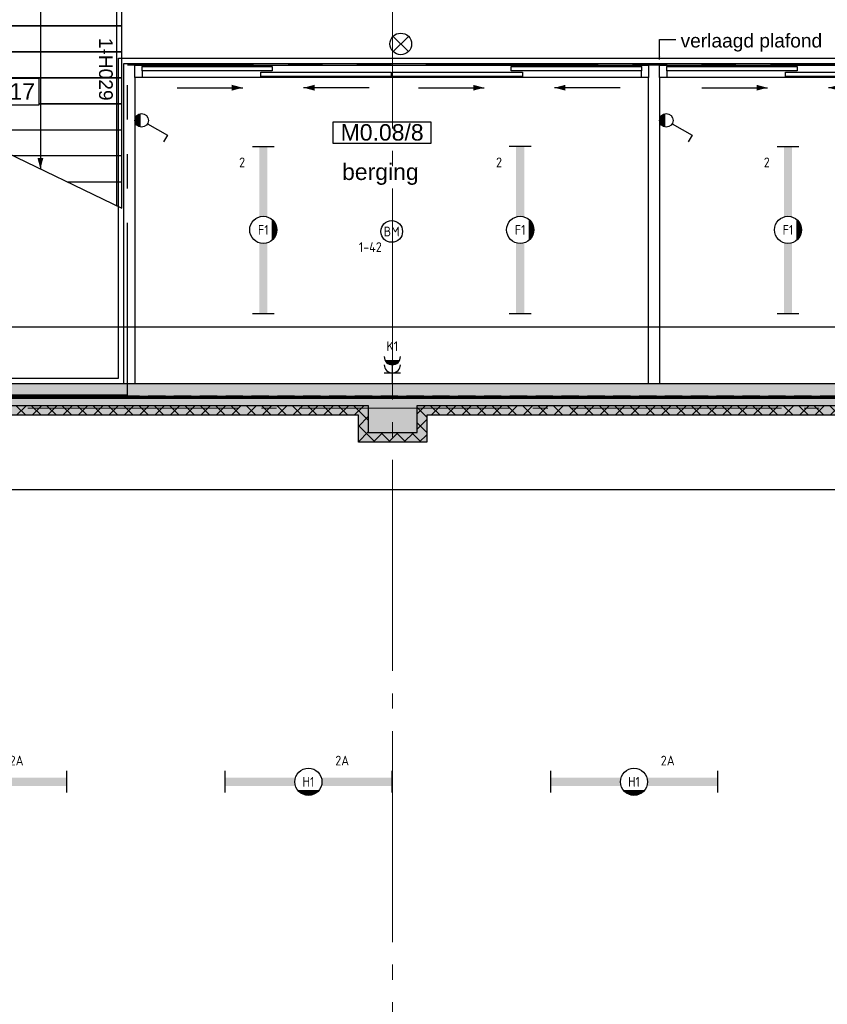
# Model space of a CAD drawing. Header units: millimetres. Extents: x -38031 to 123247, y -16330 to 129979.
# Tile 230 of 235: x 88424 to 95866, y 40900 to 49975. Entities that reach past the tile are written whole.
import ezdxf
from ezdxf.enums import TextEntityAlignment as Align

# ---------------------------------------------------------------- set-up
doc = ezdxf.new("R2010")
doc.units = ezdxf.units.MM
doc.header["$LTSCALE"] = 50
for name, pattern in [('HIDDEN', [9.525, 6.35, -3.175]), ('HIDDEN2', [4.7625, 3.175, -1.5875]), ('PHANTOM', [63.5, 31.75, -6.35, 6.35, -6.35, 6.35, -6.35]), ('STYLE_11', [5, 3.888855, -0.416718, 0.277786, -0.416641])]:
    doc.linetypes.add(name, pattern=pattern)
for name, color, linetype in [('AB$1A---_ATTRIB025', 8, 'Continuous'), ('AB$1A---_ATTRIB035', 8, 'Continuous'), ('AB$1A---_ATTRIB100', 8, 'Continuous'), ('AL$1A---_ALGEMEEN', 8, 'Continuous'), ('AM$1A---_ARCERING', 8, 'Continuous'), ('AT$1A---_TEKST100', 8, 'Continuous'), ('BOUWKUNDIG', 8, 'Continuous'), ('brandscheiding', 5, 'HIDDEN'), ('EB6511--_ATTRIB', 2, 'Continuous'), ('EL6121--', 3, 'Continuous'), ('EL6222--', 3, 'Continuous'), ('EL6311--', 3, 'Continuous'), ('EL6511--', 3, 'Continuous'), ('Kastenscheiding', 4, 'PHANTOM'), ('versterkte strook', 7, 'Continuous')]:
    doc.layers.add(name, color=color, linetype=linetype)
doc.layers.add('stramien', color=1, linetype='STYLE_11', lineweight=15)
doc.styles.add('Arial', font='ARIAL.TTF')
doc.styles.add('BURO-018', font='iso.shx', dxfattribs={"height": 90})
doc.styles.add('NORATT', font='iso.shx')
doc.styles.get("Standard").update_dxf_attribs({"font": 'iso.shx'})

# ---------------------------------------------------------------- blocks, each defined once
blk = doc.blocks.new('1115B6WD')
at = {"color": 0, "linetype": 'Continuous'}
for p, q in [((1.88, -1.65), (-1.88, -1.65)), ((1.68, -1.85), (-1.68, -1.85)), ((1.43, -2.05), (-1.43, -2.05)), ((1.09, -2.25), (-1.09, -2.25)), ((0.5, -2.45), (-0.5, -2.45))]:
    blk.add_line(p, q, dxfattribs=at)
blk = doc.blocks.new('1115B61540-WD2')
at = {"color": 0}
for p, q in [((-15.4, 2), (-15.4, -2)), ((15.4, 2), (15.4, -2))]:
    blk.add_line(p, q, dxfattribs=at)
at = {"color": 0, "linetype": 'Continuous'}
blk.add_circle((0, 0), 2.5, dxfattribs=at)
at = {"color": 0}
for points in [[(-2.5, 0.75), (-15.4, 0.75), (-2.5, -0.75), (-15.4, -0.75)], [(2.5, 0.75), (15.4, 0.75), (2.5, -0.75), (15.4, -0.75)]]:
    blk.add_solid(points, dxfattribs=at)
at = {"color": 0, "zscale": 100}
blk.add_blockref('1115B6WD', (0, 0), dxfattribs=at)
at = {"color": 0, "linetype": 'Continuous', "style": 'BURO-018'}
for tag, p in [('E_GKAST', (0, 8)), ('E_GROEP', (0, 5)), ('E_SGROEP', (4.5, 5)), ('E_ARMCODE', (0, 0)), ('E_SLET', (4.5, -3))]:
    blk.add_attdef(tag, text='', height=1.8, dxfattribs=at).set_placement(p, align=Align.MIDDLE)
blk = doc.blocks.new('1114A1WD')
at = {"color": 0, "linetype": 'Continuous'}
for p, q in [((1.22, 2), (-1.22, 2)), ((1.17, 1.8), (-1.17, 1.8)), ((1.07, 1.6), (-1.07, 1.6)), ((0.92, 1.4), (-0.92, 1.4)), ((0.68, 1.2), (-0.68, 1.2))]:
    blk.add_line(p, q, dxfattribs=at)
blk = doc.blocks.new('1114A1-WD3')
at = {"color": 0, "linetype": 'Continuous'}
for p, q in [((0.62, 3.33), (2.74, 7)), ((2.74, 7), (3.95, 6.3))]:
    blk.add_line(p, q, dxfattribs=at)
blk.add_circle((0, 2.25), 1.25, dxfattribs=at)
at = {"color": 0, "zscale": 100}
blk.add_blockref('1114A1WD', (0, 0), dxfattribs=at)
at = {"color": 0, "linetype": 'Continuous', "style": 'BURO-018'}
for tag, p in [('E_SLET1', (3.36, 9)), ('E_GROEP', (0, 0)), ('E_GKAST', (0, 0))]:
    blk.add_attdef(tag, text='', height=1.8, dxfattribs=at).set_placement(p, align=Align.MIDDLE)
at = {"color": 0, "linetype": 'Continuous', "style": 'BURO-018', "flags": 1}
for tag in ['E_MATCODE', 'E_SGROEP']:
    blk.add_attdef(tag, text='', height=1.8, dxfattribs=at).set_placement((0, 0), align=Align.MIDDLE)
blk = doc.blocks.new('111304AW')
at = {"color": 0, "linetype": 'Continuous'}
for p, q in [((1.3, 5.25), (-1.3, 5.25)), ((1.16, 5.05), (-1.16, 5.05)), ((0.96, 4.85), (-0.96, 4.85)), ((0.65, 4.65), (-0.65, 4.65)), ((0, 1), (0, 4.5)), ((-1.5, 3), (1.5, 3))]:
    blk.add_line(p, q, dxfattribs=at)
for centre in [(0, 6), (0, 4.5)]:
    blk.add_arc(centre, 1.5, 180, 0, dxfattribs=at)
at = {"color": 0, "linetype": 'Continuous', "style": 'BURO-018'}
for tag, p in [('E_GKAST', (0, 11.5)), ('E_GROEP', (0, 8.5)), ('E_SGROEP', (4.5, 8.5))]:
    blk.add_attdef(tag, text='', height=1.8, dxfattribs=at).set_placement(p, align=Align.MIDDLE)
at = {"color": 0, "linetype": 'Continuous', "style": 'BURO-018', "flags": 1}
for tag, p in [('E_VERMCODE', (13, 8.5)), ('E_MATCODE', (0, 0))]:
    blk.add_attdef(tag, text='', height=1.8, dxfattribs=at).set_placement(p, align=Align.MIDDLE)
blk = doc.blocks.new('E00123')
at = {"color": 0, "linetype": 'Continuous'}
blk.add_circle((0, 0), 2, dxfattribs=at)
at = {"color": 0, "linetype": 'Continuous', "style": 'BURO-018'}
for tag, p in [('E_TEXT1', (0, 4.5)), ('E_TEXT2', (0, 0))]:
    blk.add_attdef(tag, text='', height=1.8, dxfattribs=at).set_placement(p, align=Align.MIDDLE)
at = {"color": 0, "linetype": 'Continuous', "style": 'BURO-018', "flags": 1}
blk.add_attdef('E_MATCODE', (0, 0), '', height=1.8, dxfattribs=at)
blk = doc.blocks.new('txt 1_100 verlaagd plafond')
at = {"layer": 'AL$1A---_ALGEMEEN', "color": 0}
for p, q in [((-1830, 0), (-1830, 182.6)), ((-1830, 182.6), (-1680, 182.6))]:
    blk.add_line(p, q, dxfattribs=at)
blk.add_solid([(-1830, 0), (-1836.7, 25), (-1823.3, 25)], dxfattribs=at)
at = {"layer": 'AT$1A---_TEKST100', "insert": (-983.5, 235.8), "char_height": 126.27, "attachment_point": 2, "line_spacing_factor": 0.967741, "style": 'Arial'}
blk.add_mtext('{\\C256;\\lverlaagd plafond}', dxfattribs=at)
blk = doc.blocks.new('Group-18')
at = {"layer": 'AL$1A---_ALGEMEEN', "color": 0}
blk.add_lwpolyline([(18569, 14159.8), (22210, 14184.7), (22210, 18095), (32974, 18095), (32974, 21045), (41833, 21045.2), (41833, 30015), (30374, 30015), (30374, 26070), (20463.1, 26070), (20463.1, 18095), (20774, 18095), (20774, 17545), (18570, 17544.8), (18569, 14159.8)], dxfattribs=at)
blk.add_blockref('txt 1_100 verlaagd plafond', (39789, 21034.8), dxfattribs=at)
blk = doc.blocks.new('trapcode')
at = {"layer": 'AL$1A---_ALGEMEEN', "color": 0, "flags": 1}
for tag, p in [('peil', (-250, -386)), ('onderdeel', (-250, -658.7))]:
    blk.add_attdef(tag, p, '', height=151.5, dxfattribs=at)
at = {"color": 0}
blk.add_wipeout([(-250, 136.8), (250, 136.8), (250, -113.2), (-250, -113.2)], dxfattribs=at).dxf.layer = 'AL$1A---_ALGEMEEN'
at = {"layer": 'AL$1A---_ALGEMEEN', "color": 0}
blk.add_lwpolyline([(-250, 136.8), (250, 136.8), (250, -113.2), (-250, -113.2)], close=True, dxfattribs=at)
at = {"layer": 'AL$1A---_ALGEMEEN', "color": 0, "style": 'Arial'}
blk.add_attdef('ruimtenummer', text='', height=151.5, dxfattribs=at).set_placement((1.7, 90.8), align=Align.TOP_CENTER)
blk = doc.blocks.new('Group-52')
at = {"layer": 'AL$1A---_ALGEMEEN', "color": 0}
blk.add_line((31504.1, 20384.5), (33004.1, 19664.5), dxfattribs=at)
for points in [[(31504.1, 21344.5), (33004.1, 21344.5), (33004.1, 21584.5), (31504.1, 21584.5)], [(31504.1, 21584.5), (31554.1, 21584.5), (31554.1, 20360.5), (31504.1, 20384.5)], [(32954.1, 21584.5), (32954.1, 19688.5), (33004.1, 19664.5), (33004.1, 21584.5)], [(31504.1, 21104.5), (33004.1, 21104.5), (33004.1, 21344.5), (31504.1, 21344.5)], [(31504.1, 20624.5), (33004.1, 20624.5), (33004.1, 20864.5), (31504.1, 20864.5)], [(31504.1, 20384.5), (33004.1, 20384.5), (33004.1, 20624.5), (31504.1, 20624.5)]]:
    blk.add_lwpolyline(points, close=True, dxfattribs=at)
blk.add_lwpolyline([(32504.1, 19904.5), (33004.1, 19904.5), (33004.1, 20144.5), (32004.1, 20144.5)], dxfattribs=at)
blk.add_solid([(32254.1, 20024.5), (32227.3, 20124.5), (32280.9, 20124.5)], dxfattribs=at)
ref = blk.add_blockref('trapcode', (31990.9, 20724.4), dxfattribs=at)
ref.add_attrib('ruimtenummer', 'T.17', dxfattribs={"layer": 'AB$1A---_ATTRIB100', "height": 151.52, "style": 'Arial'}).set_placement((31992.6, 20815.2), align=Align.TOP_CENTER)
blk.add_line((32254.1, 21584.5), (32254.1, 20024.5), dxfattribs=at)
blk.add_lwpolyline([(31504.1, 20864.5), (33004.1, 20864.5), (33004.1, 21104.5), (31504.1, 21104.5)], close=True, dxfattribs=at)
blk = doc.blocks.new('tekst 12 pts')
at = {"layer": 'AL$1A---_ALGEMEEN', "color": 0, "style": 'Arial'}
blk.add_attdef('naam_ruimte', text='', height=151.5, dxfattribs=at).set_placement((0, -41.1), align=Align.TOP_CENTER)
at = {"layer": 'AL$1A---_ALGEMEEN', "color": 0, "flags": 1}
for tag, p in [('oppervlakte', (-264.6, -1003)), ('stramiennummer', (-264.6, -1275.7))]:
    blk.add_attdef(tag, p, '', height=151.5, dxfattribs=at)
blk = doc.blocks.new('32x_hout-mk 832-p')
at = {"layer": 'AL$1A---_ALGEMEEN', "color": 0}
for p, q in [((4709.5, -100), (4709.5, 0)), ((390.1, -206.8), (994.1, -206.8)), ((2160, -206.8), (1556, -206.8)), ((2614, -206.8), (3218, -206.8)), ((4472.1, -206.8), (3868, -206.8))]:
    blk.add_line(p, q, dxfattribs=at)
blk.add_lwpolyline([(0, 0), (4735, 0), (4735, -114), (0, -114)], close=True, dxfattribs=at)
for points in [[(994.1, -206.8), (894.1, -233.6), (894.1, -180)], [(1556, -206.8), (1656, -180), (1656, -233.6)], [(3218, -206.8), (3118, -233.6), (3118, -180)], [(3868, -206.8), (3968, -180), (3968, -233.6)]]:
    blk.add_solid(points, dxfattribs=at)
at = {"color": 0}
for points in [[(0, 0), (67, 0), (67, -114), (0, -114)], [(4668, 0), (4735, 0), (4735, -114), (4668, -114)], [(2372.5, -64), (3572.5, -64), (3572.5, -104), (2372.5, -104)]]:
    blk.add_wipeout(points, dxfattribs=at).dxf.layer = 'AL$1A---_ALGEMEEN'
at = {"layer": 'AL$1A---_ALGEMEEN', "color": 0}
for points in [[(0, 0), (67, 0), (67, -114), (0, -114)], [(4668, 0), (4735, 0), (4735, -114), (4668, -114)], [(2372.5, -64), (3572.5, -64), (3572.5, -104), (2372.5, -104)]]:
    blk.add_lwpolyline(points, close=True, dxfattribs=at)
at = {"color": 0}
for points in [[(1162.5, -64), (2362.5, -64), (2362.5, -104), (1162.5, -104)], [(3468, -10), (4668, -10), (4668, -50), (3468, -50)]]:
    blk.add_wipeout(points, dxfattribs=at).dxf.layer = 'AL$1A---_ALGEMEEN'
at = {"layer": 'AL$1A---_ALGEMEEN', "color": 0}
for points in [[(1162.5, -64), (2362.5, -64), (2362.5, -104), (1162.5, -104)], [(3468, -10), (4668, -10), (4668, -50), (3468, -50)]]:
    blk.add_lwpolyline(points, close=True, dxfattribs=at)
at = {"color": 0}
blk.add_wipeout([(67, -10), (1267, -10), (1267, -50), (67, -50)], dxfattribs=at).dxf.layer = 'AL$1A---_ALGEMEEN'
at = {"layer": 'AL$1A---_ALGEMEEN', "color": 0}
blk.add_lwpolyline([(67, -10), (1267, -10), (1267, -50), (67, -50)], close=True, dxfattribs=at)
blk = doc.blocks.new('ruimtenummer')
at = {"layer": 'AL$1A---_ALGEMEEN', "color": 0, "flags": 1}
for tag, p in [('peil', (-450, -397.1)), ('onderdeel', (-450, -669.8))]:
    blk.add_attdef(tag, p, '', height=151.5, dxfattribs=at)
at = {"color": 0}
blk.add_wipeout([(-450, 100), (450, 100), (450, -100), (-450, -100)], dxfattribs=at).dxf.layer = 'AL$1A---_ALGEMEEN'
at = {"layer": 'AL$1A---_ALGEMEEN', "color": 0}
blk.add_lwpolyline([(-450, 100), (450, 100), (450, -100), (-450, -100)], close=True, dxfattribs=at)
at = {"layer": 'AL$1A---_ALGEMEEN', "color": 0, "style": 'Arial'}
blk.add_attdef('ruimtenummer', text='', height=151.5, dxfattribs=at).set_placement((0, 78), align=Align.TOP_CENTER)
blk = doc.blocks.new('hekmerk')
at = {"layer": 'AL$1A---_ALGEMEEN', "color": 0, "style": 'Arial'}
blk.add_attdef('stramiennummer', text='', height=126.3, dxfattribs=at).set_placement((0, 0), align=Align.BOTTOM_CENTER)
blk = doc.blocks.new('200254 W 210 11-06-2007')
at = {"layer": 'AM$1A---_ARCERING', "linetype": 'Continuous', "lineweight": 0}
for points in [[(42422, 21632.4), (42422, 17722.4), (38081, 17722.4), (38081, 17522.4), (42622, 17522.4), (42622, 21432.4), (47937, 21432.4), (47937, 21182.4), (48387, 21182.4), (48387, 21432.4), (55437, 21432.4), (55437, 21182.4), (55887, 21182.4), (55887, 21432.4), (62656, 21432.4), (62656, 21282.4), (63006, 21282.4), (63006, 21632.4)], [(38081, 17522.4), (42622, 17522.4), (42622, 21432.4), (47937, 21432.4), (47937, 21182.4), (48387, 21182.4), (48387, 21432.4), (55437, 21432.4), (55437, 21182.4), (55887, 21182.4), (55887, 21432.4), (62656, 21432.4), (62656, 21282.4), (63006, 21282.4), (63006, 21192.4), (62566, 21192.4), (62566, 21342.4), (55977, 21342.4), (55977, 21092.4), (55347, 21092.4), (55347, 21342.4), (48477, 21342.4), (48477, 21092.4), (47847, 21092.4), (47847, 21342.4), (42712, 21342.4), (42712, 17432.4), (38081, 17432.4)]]:
    blk.add_hatch(color=256, dxfattribs=at).paths.add_polyline_path(points)
at = {"layer": 'AM$1A---_ARCERING', "linetype": 'Continuous', "lineweight": 5}
h = blk.add_hatch(dxfattribs=at)
h.set_pattern_fill('ISOLATIE', color=256, scale=50, style=0, pattern_type=2)
h.set_pattern_definition([(135, (-987936.49, -175784.82), (70.710678, 70.710678), []), (45, (-987637.15, -176084.16), (70.710678, -70.710678), [])])
h.paths.add_polyline_path([(38081, 17522.4), (42622, 17522.4), (42622, 21432.4), (47937, 21432.4), (47937, 21182.4), (48387, 21182.4), (48387, 21432.4), (55437, 21432.4), (55437, 21182.4), (55887, 21182.4), (55887, 21432.4), (62656, 21432.4), (62656, 21282.4), (63006, 21282.4), (63006, 21192.4), (62566, 21192.4), (62566, 21342.4), (55977, 21342.4), (55977, 21092.4), (55347, 21092.4), (55347, 21342.4), (48477, 21342.4), (48477, 21092.4), (47847, 21092.4), (47847, 21342.4), (42712, 21342.4), (42712, 17432.4), (38081, 17432.4)])
at = {"layer": 'AL$1A---_ALGEMEEN'}
for points in [[(58121, 24582.6), (58121, 21632.4), (58021, 21632.4), (58021, 24582.6)], [(42422, 21632.4), (42422, 17722.4), (38081, 17722.4), (38081, 17522.4), (42622, 17522.4), (42622, 21432.4), (47937, 21432.4), (47937, 21182.4), (48387, 21182.4), (48387, 21432.4), (55437, 21432.4), (55437, 21182.4), (55887, 21182.4), (55887, 21432.4), (62656, 21432.4), (62656, 21282.4), (63006, 21282.4), (63006, 21632.4)]]:
    blk.add_lwpolyline(points, close=True, dxfattribs=at)
blk.add_lwpolyline([(48387, 21432.4), (55437, 21432.4), (55437, 21182.4), (55887, 21182.4), (55887, 21432.4), (62656, 21432.4), (62656, 21282.4), (63006, 21282.4), (63006, 21192.4), (62566, 21192.4), (62566, 21342.4), (55977, 21342.4), (55977, 21092.4), (55347, 21092.4), (55347, 21342.4), (48477, 21342.4)], dxfattribs=at)
at = {"layer": 'stramien', "ltscale": 10}
blk.add_line((-37699, 21407.4), (65551.8, 21407.4), dxfattribs=at)
at = {"layer": 'AL$1A---_ALGEMEEN'}
blk.add_blockref('Group-18', (20162, 3587.4), dxfattribs=at)
ref = blk.add_blockref('tekst 12 pts', (55548.8, 23702.8), dxfattribs=at)
ref.add_attrib('naam_ruimte', 'berging', dxfattribs={"layer": 'AB$1A---_ATTRIB035', "height": 151.52, "style": 'Arial'}).set_placement((55548.8, 23661.7), align=Align.TOP_CENTER)
for name, p in [('Group-52', (20162, 3587.4)), ('32x_hout-mk 832-p', (58121, 24567.6))]:
    blk.add_blockref(name, p, dxfattribs=at)
ref = blk.add_blockref('ruimtenummer', (55565.2, 23947), dxfattribs=at)
ref.add_attrib('ruimtenummer', 'M0.08/8', dxfattribs={"layer": 'AB$1A---_ATTRIB035', "height": 151.52, "style": 'Arial'}).set_placement((55565.2, 24025), align=Align.TOP_CENTER)
blk.add_lwpolyline([(53286, 24582.6), (53286, 21632.4), (53186, 21632.4), (53186, 24582.6)], close=True, dxfattribs=at)
ref = blk.add_blockref('hekmerk', (52918.5, 24531.6), dxfattribs=dict(at, rotation=270))
ref.add_attrib('stramiennummer', '1-H029', dxfattribs={"layer": 'AB$1A---_ATTRIB025', "height": 126.27, "rotation": 270, "style": 'Arial'}).set_placement((52918.5, 24531.6), align=Align.BOTTOM_CENTER)
blk.add_blockref('32x_hout-mk 832-p', (53286, 24567.6), dxfattribs=at)
blk.add_line((53286, 24582.6), (62856, 24582.6), dxfattribs=at)
at = {"layer": 'stramien', "ltscale": 10}
blk.add_line((55661, -41013.6), (55661, 36216.4), dxfattribs=at)
blk = doc.blocks.new('E00024')
at = {"color": 0, "linetype": 'Continuous'}
for p, q in [((-1.41, 1.59), (1.41, 4.41)), ((-1.41, 4.41), (1.41, 1.59))]:
    blk.add_line(p, q, dxfattribs=at)
blk.add_circle((0, 3), 2, dxfattribs=at)
at = {"color": 0, "linetype": 'Continuous', "style": 'BURO-018'}
blk.add_attdef('E_TEXT1', text='', height=1.8, dxfattribs=at).set_placement((0, 7.5), align=Align.MIDDLE)
at = {"color": 0, "linetype": 'Continuous', "style": 'BURO-018', "flags": 1}
blk.add_attdef('E_MATCODE', (0, 0), '', height=1.8, dxfattribs=at)

msp = doc.modelspace()

# ---------------------------------------------------------------- block references
at = {"layer": 'BOUWKUNDIG'}
msp.add_blockref('200254 W 210 11-06-2007', (36199, 24987.6), dxfattribs=at)

# ---------------------------------------------------------------- next in the draw order: linework, layer by layer
at = {"layer": 'brandscheiding', "const_width": 30}
msp.add_lwpolyline([(54354.4, 25614.3), (74096.2, 25614.3), (74096.2, 42545), (78743.2, 42545), (78743.2, 46495.5), (99261.6, 46495.5), (99261.6, 11193.8), (79190, 8856.9), (79222.3, 8468.9), (74596.4, 7983.9), (74564.1, 8339.6), (26697.9, 2966.4)], dxfattribs=at)
at = {"layer": 'EL6121--', "color": 5, "linetype": 'HIDDEN2'}
msp.add_line((74129.8, 46508.8), (98720.1, 46508.8), dxfattribs=at)
at = {"layer": 'Kastenscheiding'}
for p, q in [((100104.7, 49555.2), (89418.3, 49555.2)), ((89418.3, 46514.1), (89418.3, 49555.2)), ((89418.3, 46514.1), (78740.9, 46514.1))]:
    msp.add_line(p, q, dxfattribs=at)
at = {"layer": 'versterkte strook'}
for p, q in [((9165.1, 47145), (103090.1, 47145)), ((9165.1, 45645), (103090.1, 45645))]:
    msp.add_line(p, q, dxfattribs=at)

# ---------------------------------------------------------------- next in the draw order: block references
at = {"layer": 'EL6222--'}
ref = msp.add_blockref('111304AW', (91858.1, 46570), dxfattribs=dict(at, xscale=50, yscale=50, zscale=50))
ref.add_attrib('E_GROEP', 'K1', dxfattribs={"layer": '0', "color": 1, "linetype": 'Continuous', "height": 90, "style": 'BURO-018'}).set_placement((91858.1, 46965.9), align=Align.MIDDLE)
at = {"layer": 'EL6311--', "xscale": 50, "yscale": 50, "zscale": 50, "rotation": 270}
for p in [(89435, 49047.5), (94270, 49047.5)]:
    msp.add_blockref('1114A1-WD3', p, dxfattribs=at)
at = {"layer": 'EL6311--'}
ref = msp.add_blockref('1115B61540-WD2', (90668.8, 48038.1), dxfattribs=dict(at, xscale=50, yscale=50, zscale=50, rotation=90))
ref.add_attrib('E_ARMCODE', 'F1', dxfattribs={"layer": '0', "color": 1, "linetype": 'Continuous', "height": 90, "style": 'BURO-018'}).set_placement((90668.8, 48038.1), align=Align.MIDDLE)
ref.add_attrib('E_GROEP', '2', dxfattribs={"layer": '0', "color": 1, "linetype": 'Continuous', "height": 90, "style": 'BURO-018'}).set_placement((90473.7, 48660.1), align=Align.MIDDLE)
ref = msp.add_blockref('1115B61540-WD2', (93036.2, 48038.2), dxfattribs=dict(at, xscale=50, yscale=50, zscale=50, rotation=90))
ref.add_attrib('E_ARMCODE', 'F1', dxfattribs={"layer": '0', "color": 1, "linetype": 'Continuous', "height": 90, "style": 'BURO-018'}).set_placement((93036.2, 48038.2), align=Align.MIDDLE)
ref.add_attrib('E_GROEP', '2', dxfattribs={"layer": '0', "color": 1, "linetype": 'Continuous', "height": 90, "style": 'BURO-018'}).set_placement((92841.2, 48660.2), align=Align.MIDDLE)
ref = msp.add_blockref('1115B61540-WD2', (95503.8, 48038.1), dxfattribs=dict(at, xscale=50, yscale=50, zscale=50, rotation=90))
ref.add_attrib('E_ARMCODE', 'F1', dxfattribs={"layer": '0', "color": 1, "linetype": 'Continuous', "height": 90, "style": 'BURO-018'}).set_placement((95503.8, 48038.1), align=Align.MIDDLE)
ref.add_attrib('E_GROEP', '2', dxfattribs={"layer": '0', "color": 1, "linetype": 'Continuous', "height": 90, "style": 'BURO-018'}).set_placement((95308.7, 48660.1), align=Align.MIDDLE)
ref = msp.add_blockref('1115B61540-WD2', (88084.8, 42951), dxfattribs=dict(at, xscale=50, yscale=50, zscale=50))
ref.add_attrib('E_ARMCODE', 'H1', dxfattribs={"layer": '0', "color": 1, "linetype": 'Continuous', "height": 90, "style": 'BURO-018'}).set_placement((88084.8, 42951), align=Align.MIDDLE)
ref.add_attrib('E_GROEP', '2A', dxfattribs={"layer": '0', "color": 1, "linetype": 'Continuous', "height": 90, "style": 'BURO-018'}).set_placement((88395.8, 43146), align=Align.MIDDLE)
ref = msp.add_blockref('1115B61540-WD2', (91084.8, 42951), dxfattribs=dict(at, xscale=50, yscale=50, zscale=50))
ref.add_attrib('E_ARMCODE', 'H1', dxfattribs={"layer": '0', "color": 1, "linetype": 'Continuous', "height": 90, "style": 'BURO-018'}).set_placement((91084.8, 42951), align=Align.MIDDLE)
ref.add_attrib('E_GROEP', '2A', dxfattribs={"layer": '0', "color": 1, "linetype": 'Continuous', "height": 90, "style": 'BURO-018'}).set_placement((91395.8, 43146), align=Align.MIDDLE)
ref = msp.add_blockref('1115B61540-WD2', (94084.8, 42951), dxfattribs=dict(at, xscale=50, yscale=50, zscale=50))
ref.add_attrib('E_ARMCODE', 'H1', dxfattribs={"layer": '0', "color": 1, "linetype": 'Continuous', "height": 90, "style": 'BURO-018'}).set_placement((94084.8, 42951), align=Align.MIDDLE)
ref.add_attrib('E_GROEP', '2A', dxfattribs={"layer": '0', "color": 1, "linetype": 'Continuous', "height": 90, "style": 'BURO-018'}).set_placement((94395.8, 43146), align=Align.MIDDLE)
at = {"layer": 'EL6511--', "xscale": 50, "yscale": 50, "zscale": 50}
msp.add_blockref('E00024', (91935.8, 49601.6), dxfattribs=at)
at = {"layer": 'EL6511--'}
ref = msp.add_blockref('E00123', (91852, 48023.3), dxfattribs=dict(at, xscale=50, yscale=50, zscale=50))
ref.add_attrib('E_TEXT2', 'BM', dxfattribs={"layer": 'EB6511--_ATTRIB', "color": 1, "linetype": 'Continuous', "height": 90, "style": 'NORATT'}).set_placement((91852, 48023.3), align=Align.MIDDLE)
ref.add_attrib('E_TEXT1', '1-42', dxfattribs={"layer": 'EB6511--_ATTRIB', "color": 1, "linetype": 'Continuous', "height": 90, "style": 'NORATT'}).set_placement((91655.2, 47879.4), align=Align.MIDDLE)

doc.saveas('drawing.dxf')
